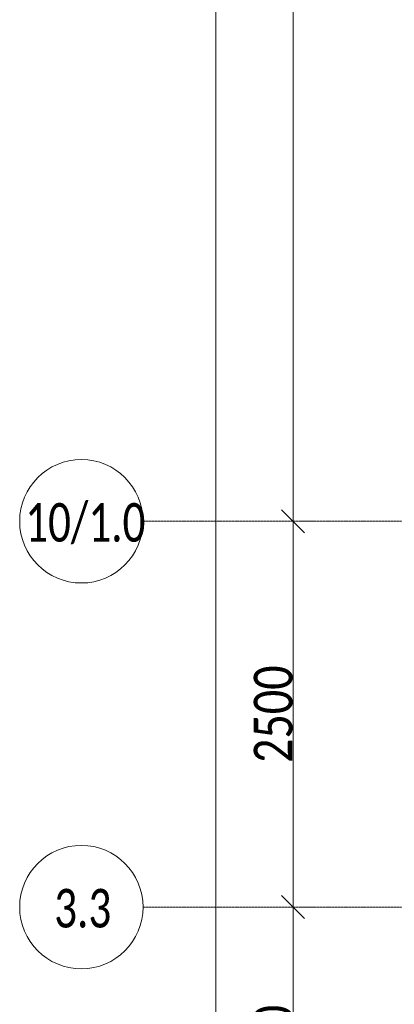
# Model space of a CAD drawing. Header units: millimetres. Extents: x -542966 to 178656, y -69521 to 267189.
# Tile 131 of 256: x -196024 to -193594, y 243106 to 249486. Entities that reach past the tile are written whole.
import ezdxf

# ---------------------------------------------------------------- set-up
doc = ezdxf.new("R2010")
doc.units = ezdxf.units.MM
doc.linetypes.add('-D1d1-15x02', pattern=[19, 15, -2, 0, -2])
doc.layers.get('Defpoints').update_dxf_attribs({"color": 31})
for name, color, linetype, lineweight in [('A-ANNO-DIMS', 8, 'Continuous', 5), ('S-GRID', 7, 'Continuous', 5), ('S-GRID-IDEN', 7, 'Continuous', 5)]:
    doc.layers.add(name, color=color, linetype=linetype, lineweight=lineweight)
doc.styles.add('Calibri Light', font='calibril.ttf', dxfattribs={"width": 0.8, "height": 250})
doc.styles.add('Calibri Light_2', font='calibril.ttf', dxfattribs={"width": 0.75, "height": 250})
doc.dimstyles.new('2_5', dxfattribs={"dimscale": 304.8, "dimtxt": 294.337106, "dimasz": 0.492126, "dimexe": 0.492126, "dimexo": 0.492126, "dimgap": 0, "dimtad": 1, "dimdec": 0, "dimrnd": 5, "dimdsep": 46, "dimtxsty": 'Calibri Light', "dimblk1": 'OBLIQUE', "dimblk2": 'OBLIQUE', "dimsah": 1, "dimcen": 0.09, "dimdle": 0.492126, "dimazin": 0, "dimtfac": 1, "dimtdec": 4, "dimtix": 1, "dimtmove": 0, "dimatfit": 3, "dimfxl": 1, "dimtvp": 1, "dimtolj": 1, "dimtzin": 0, "dimlwd": 5, "dimlwe": 5, "dimarcsym": 2})

# ---------------------------------------------------------------- blocks, each defined once
blk = doc.blocks.new('Ось сетки - 8D-802830-50_AS_M_L19')
at = {"layer": 'S-GRID-IDEN'}
blk.add_circle((0, 0), 4, dxfattribs=at)
blk = doc.blocks.new('_Oblique')
at = {"color": 0, "linetype": 'ByBlock', "lineweight": -2}
blk.add_line((-0.5, -0.5), (0.5, 0.5), dxfattribs=at)
blk = doc.blocks.new('*D12506')
at = {"layer": 'A-ANNO-DIMS', "color": 0, "lineweight": 5, "transparency": 16777216}
for p, q in [((-194251.3, 241686.4), (-194251.3, 243886.4)), ((-194207.3, 243736.4), (-194101.3, 243736.4)), ((-194207.3, 241836.4), (-194101.3, 241836.4))]:
    blk.add_line(p, q, dxfattribs=at)
at = {"layer": 'Defpoints', "color": 0, "transparency": 16777216}
for p in [(-194357.3, 243736.4), (-194251.3, 243736.4), (-194357.3, 241836.4)]:
    blk.add_point(p, dxfattribs=at)
at = {"layer": 'A-ANNO-DIMS', "color": 0, "lineweight": 5, "transparency": 16777216, "xscale": 150, "yscale": 150, "zscale": 150}
for p, rotation in [((-194251.3, 243736.4), 90), ((-194251.3, 241836.4), 270)]:
    blk.add_blockref('_Oblique', p, dxfattribs=dict(at, rotation=rotation))
at = {"layer": 'A-ANNO-DIMS', "color": 0, "transparency": 16777216, "insert": (-194379, 242786.4), "char_height": 250, "width": 799.053, "attachment_point": 5, "rotation": 90, "style": 'Calibri Light'}
blk.add_mtext('\\A1;1900', dxfattribs=at)
blk = doc.blocks.new('*D12507')
at = {"layer": 'A-ANNO-DIMS', "color": 0, "lineweight": 5, "transparency": 16777216}
for p, q in [((-194251.3, 243586.4), (-194251.3, 246386.4)), ((-194207.3, 246236.4), (-194101.3, 246236.4)), ((-194207.3, 243736.4), (-194101.3, 243736.4))]:
    blk.add_line(p, q, dxfattribs=at)
at = {"layer": 'Defpoints', "color": 0, "transparency": 16777216}
for p in [(-194357.3, 246236.4), (-194251.3, 246236.4), (-194357.3, 243736.4)]:
    blk.add_point(p, dxfattribs=at)
at = {"layer": 'A-ANNO-DIMS', "color": 0, "lineweight": 5, "transparency": 16777216, "xscale": 150, "yscale": 150, "zscale": 150}
for p, rotation in [((-194251.3, 246236.4), 90), ((-194251.3, 243736.4), 270)]:
    blk.add_blockref('_Oblique', p, dxfattribs=dict(at, rotation=rotation))
at = {"layer": 'A-ANNO-DIMS', "color": 0, "transparency": 16777216, "insert": (-194379, 244986.4), "char_height": 250, "width": 799.053, "attachment_point": 5, "rotation": 90, "style": 'Calibri Light'}
blk.add_mtext('\\A1;2500', dxfattribs=at)
blk = doc.blocks.new('*D12508')
at = {"layer": 'A-ANNO-DIMS', "color": 0, "lineweight": 5, "transparency": 16777216}
for p, q in [((-194251.3, 246086.4), (-194251.3, 254786.4)), ((-194207.3, 254636.4), (-194101.3, 254636.4)), ((-194207.3, 246236.4), (-194101.3, 246236.4))]:
    blk.add_line(p, q, dxfattribs=at)
at = {"layer": 'Defpoints', "color": 0, "transparency": 16777216}
for p in [(-194357.3, 254636.4), (-194251.3, 254636.4), (-194357.3, 246236.4)]:
    blk.add_point(p, dxfattribs=at)
at = {"layer": 'A-ANNO-DIMS', "color": 0, "lineweight": 5, "transparency": 16777216, "xscale": 150, "yscale": 150, "zscale": 150}
for p, rotation in [((-194251.3, 254636.4), 90), ((-194251.3, 246236.4), 270)]:
    blk.add_blockref('_Oblique', p, dxfattribs=dict(at, rotation=rotation))
at = {"layer": 'A-ANNO-DIMS', "color": 0, "transparency": 16777216, "insert": (-194379, 250436.4), "char_height": 250, "width": 799.053, "attachment_point": 5, "rotation": 90, "style": 'Calibri Light'}
blk.add_mtext('\\A1;8400', dxfattribs=at)
blk = doc.blocks.new('*D12509')
at = {"layer": 'A-ANNO-DIMS', "color": 0, "lineweight": 5, "transparency": 16777216}
for p, q in [((-194751.3, 225286.4), (-194751.3, 254786.4)), ((-194707.3, 254636.4), (-194601.3, 254636.4)), ((-194707.3, 225436.4), (-194601.3, 225436.4))]:
    blk.add_line(p, q, dxfattribs=at)
at = {"layer": 'Defpoints', "color": 0, "transparency": 16777216}
for p in [(-194857.3, 254636.4), (-194751.3, 254636.4), (-194857.3, 225436.4)]:
    blk.add_point(p, dxfattribs=at)
at = {"layer": 'A-ANNO-DIMS', "color": 0, "lineweight": 5, "transparency": 16777216, "xscale": 150, "yscale": 150, "zscale": 150}
for p, rotation in [((-194751.3, 254636.4), 90), ((-194751.3, 225436.4), 270)]:
    blk.add_blockref('_Oblique', p, dxfattribs=dict(at, rotation=rotation))
at = {"layer": 'A-ANNO-DIMS', "color": 0, "transparency": 16777216, "insert": (-194879, 240036.4), "char_height": 250, "width": 978.55, "attachment_point": 5, "rotation": 90, "style": 'Calibri Light'}
blk.add_mtext('\\A1;29200', dxfattribs=at)

msp = doc.modelspace()

# ---------------------------------------------------------------- linework, layer by layer
at = {"layer": 'S-GRID', "linetype": '-D1d1-15x02'}
for p, q in [((-195223.5, 246236.4), (-153326.2, 246236.4)), ((-195223.5, 243736.4), (-153326.2, 243736.4))]:
    msp.add_line(p, q, dxfattribs=at)

# ---------------------------------------------------------------- block references
at = {"layer": 'S-GRID-IDEN', "xscale": 99.99999999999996, "yscale": 99.99999999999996, "zscale": 99.99999999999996, "rotation": 270}
for p in [(-195623.5, 246236.4), (-195623.5, 243736.4)]:
    msp.add_blockref('Ось сетки - 8D-802830-50_AS_M_L19', p, dxfattribs=at)

# ---------------------------------------------------------------- texts
at = {"layer": 'S-GRID-IDEN', "char_height": 250, "attachment_point": 1, "style": 'Calibri Light_2'}
for s, insert, width in [('10/1.0', (-195987.3, 246354.2), 869.831), ('3.3', (-195799.7, 243854.2), 415.274)]:
    msp.add_mtext(s, dxfattribs=dict(at, insert=insert, width=width))

# ---------------------------------------------------------------- dimensions: what is measured, and where the dimension line sits
at = {"layer": 'A-ANNO-DIMS'}
for base, p1, p2, override, picture, middle in [((-194751.3, 254636.4), (-194857.3, 225436.4), (-194857.3, 254636.4), {"dimpost": '<>', "dimfxl": 29200}, '*D12509', (-194879, 240036.4)), ((-194251.3, 254636.4), (-194357.3, 246236.4), (-194357.3, 254636.4), {"dimpost": '<>', "dimfxl": 8400}, '*D12508', (-194379, 250436.4)), ((-194251.3, 246236.4), (-194357.3, 243736.4), (-194357.3, 246236.4), {"dimpost": '<>', "dimfxl": 2500}, '*D12507', (-194379, 244986.4)), ((-194251.3, 243736.4), (-194357.3, 241836.4), (-194357.3, 243736.4), {"dimpost": '<>', "dimfxl": 1900}, '*D12506', (-194379, 242786.4))]:
    dim = msp.add_linear_dim(base=base, p1=p1, p2=p2, angle=90, dimstyle='2_5', override=override, dxfattribs=at)
    dim.commit()
    dim.dimension.update_dxf_attribs({"geometry": picture, "text_midpoint": middle})

doc.saveas('drawing.dxf')
